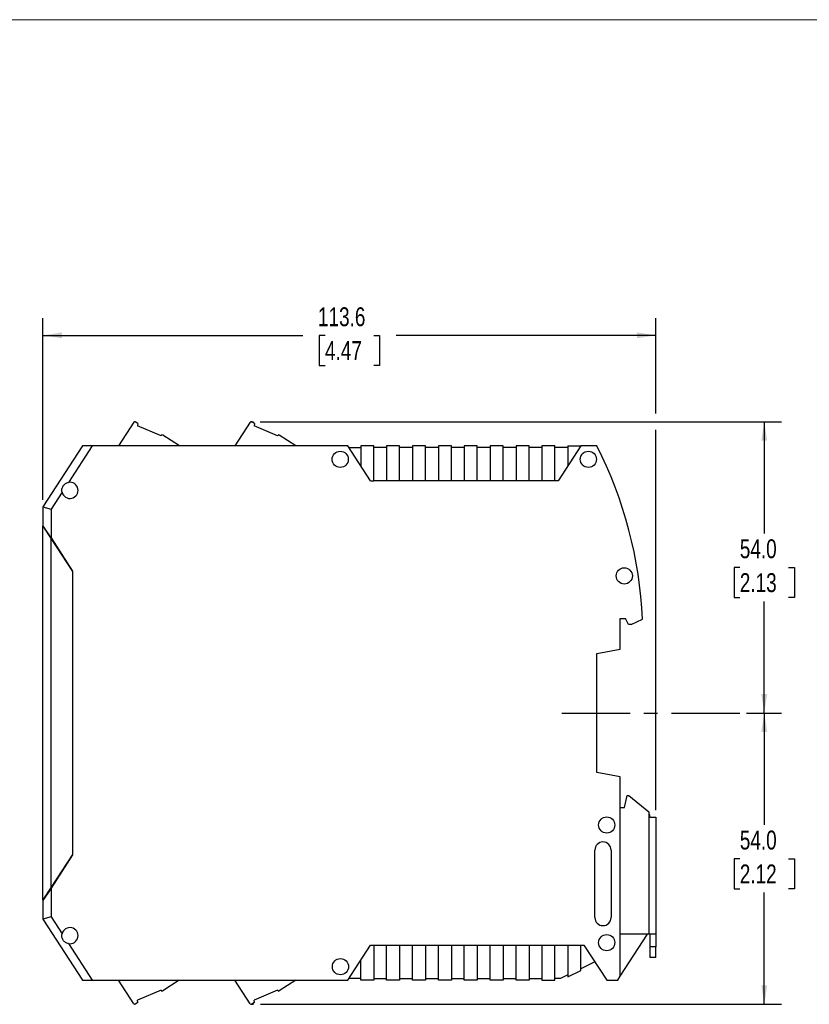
# Model space of a CAD drawing. Header units: millimetres. Extents: x 0 to 432, y 0 to 279.
# Tile 3 of 4: x 156 to 302, y 97 to 279. Entities that reach past the tile are written whole.
import ezdxf

# ---------------------------------------------------------------- set-up
doc = ezdxf.new("R2010")
doc.units = ezdxf.units.MM
doc.linetypes.add('CENTERX2', pattern=[20.32, 12.7, -2.54, 2.54, -2.54])
doc.layers.add('CENTER', color=40, linetype='CENTERX2')
doc.layers.add('DIMENSIONS', color=140, linetype='Continuous', lineweight=25)
doc.styles.add('SLDTEXTSTYLE0', font='TXT', dxfattribs={"width": 0.75})
doc.dimstyles.new('SLDDIMSTYLE1', dxfattribs={"dimtxt": 3.5, "dimasz": 3.5, "dimexe": 0, "dimexo": 0.0625, "dimgap": 0.875, "dimtad": 0, "dimtih": 1, "dimtoh": 1, "dimdec": 1, "dimrnd": 1e-09, "dimzin": 4, "dimdsep": 46, "dimtxsty": 'SLDTEXTSTYLE0', "dimsah": 1, "dimcen": 0.09, "dimadec": 0, "dimazin": 1, "dimtfac": 1, "dimtdec": 1, "dimtofl": 0, "dimtmove": 0, "dimatfit": 3, "dimfxl": 0, "dimfrac": 2, "dimtolj": 1, "dimtzin": 12, "dimarcsym": 0})
doc.dimstyles.new('SLDDIMSTYLE2', dxfattribs={"dimtxt": 3.5, "dimasz": 3.5, "dimexe": 0, "dimexo": 0.0625, "dimgap": 0.875, "dimtad": 0, "dimtih": 1, "dimtoh": 1, "dimdec": 1, "dimrnd": 1e-09, "dimzin": 12, "dimdsep": 46, "dimtxsty": 'SLDTEXTSTYLE0', "dimsah": 1, "dimcen": 0.09, "dimadec": 0, "dimazin": 3, "dimtfac": 1, "dimtdec": 1, "dimtofl": 0, "dimtmove": 0, "dimatfit": 3, "dimfxl": 0, "dimfrac": 2, "dimtolj": 1, "dimtzin": 12, "dimarcsym": 0})

# ---------------------------------------------------------------- blocks, each defined once
blk = doc.blocks.new('_D_3')
at = {"layer": 'DIMENSIONS'}
for p, q in [((200.29, 204.91), (296.88, 204.91)), ((293.71, 204.91), (293.71, 184.22)), ((289.18, 177.9), (288.12, 177.9)), ((288.12, 177.9), (288.12, 172.34)), ((298.23, 177.9), (299.3, 177.9)), ((299.3, 177.9), (299.3, 172.34)), ((288.12, 172.34), (289.18, 172.34)), ((293.71, 150.94), (293.71, 171.63)), ((299.3, 172.34), (298.23, 172.34)), ((290.43, 150.94), (296.88, 150.94))]:
    blk.add_line(p, q, dxfattribs=at)
for points in [[(293.71, 204.91), (293.17, 201.41), (294.25, 201.41)], [(293.71, 150.94), (294.25, 154.44), (293.17, 154.44)]]:
    blk.add_solid(points, dxfattribs=at)
at = {"layer": 'DIMENSIONS', "char_height": 3.5, "attachment_point": 1, "style": 'SLDTEXTSTYLE0'}
for s, insert in [('54.0', (289.18, 183.12)), ('2.13', (289.18, 176.85))]:
    blk.add_mtext(s, dxfattribs=dict(at, insert=insert))
blk = doc.blocks.new('_D_4')
at = {"layer": 'DIMENSIONS'}
for p, q in [((290.43, 150.94), (296.88, 150.94)), ((293.71, 150.94), (293.71, 130.25)), ((289.18, 123.92), (288.12, 123.92)), ((288.12, 123.92), (288.12, 118.37)), ((298.23, 123.92), (299.3, 123.92)), ((299.3, 123.92), (299.3, 118.37)), ((288.12, 118.37), (289.18, 118.37)), ((293.71, 96.97), (293.71, 117.66)), ((299.3, 118.37), (298.23, 118.37)), ((200.32, 96.97), (296.88, 96.97))]:
    blk.add_line(p, q, dxfattribs=at)
for points in [[(293.71, 150.94), (293.17, 147.44), (294.25, 147.44)], [(293.71, 96.97), (294.25, 100.47), (293.17, 100.47)]]:
    blk.add_solid(points, dxfattribs=at)
at = {"layer": 'DIMENSIONS', "char_height": 3.5, "attachment_point": 1, "style": 'SLDTEXTSTYLE0'}
for s, insert in [('54.0', (289.18, 129.15)), ('2.12', (289.18, 122.88))]:
    blk.add_mtext(s, dxfattribs=dict(at, insert=insert))
blk = doc.blocks.new('_D_5')
at = {"layer": 'DIMENSIONS'}
for p, q in [((160.01, 190.41), (160.01, 224.09)), ((273.61, 206.41), (273.61, 224.09)), ((160.01, 220.91), (208.15, 220.91)), ((212.29, 220.89), (211.22, 220.89)), ((211.22, 220.89), (211.22, 215.33)), ((221.34, 220.89), (222.4, 220.89)), ((222.4, 220.89), (222.4, 215.33)), ((273.61, 220.91), (225.47, 220.91)), ((211.22, 215.33), (212.29, 215.33)), ((222.4, 215.33), (221.34, 215.33)), ((273.61, 132.91), (273.61, 203.41))]:
    blk.add_line(p, q, dxfattribs=at)
for points in [[(160.01, 220.91), (163.51, 220.38), (163.51, 221.45)], [(273.61, 220.91), (270.11, 221.45), (270.11, 220.38)]]:
    blk.add_solid(points, dxfattribs=at)
at = {"layer": 'DIMENSIONS', "char_height": 3.5, "attachment_point": 1, "style": 'SLDTEXTSTYLE0'}
for s, insert in [('113.6', (210.99, 226.11)), ('4.47', (212.29, 219.84))]:
    blk.add_mtext(s, dxfattribs=dict(at, insert=insert))

msp = doc.modelspace()

# ---------------------------------------------------------------- linework, layer by layer
at = {"color": 7, "linetype": 'Continuous', "lineweight": 18}
msp.add_line((0, 279.4), (431.8, 279.4), dxfattribs=at)
for p, q in [((176.83, 204.82), (173.99, 200.44)), ((177.59, 204.6), (177.1, 204.89)), ((177.59, 204.6), (177.56, 204.16)), ((198.43, 204.82), (195.59, 200.44)), ((199.19, 204.6), (198.7, 204.89)), ((199.19, 204.6), (199.16, 204.16)), ((181.89, 202.32), (177.56, 204.16)), ((203.49, 202.32), (199.16, 204.16)), ((181.89, 202.32), (181.93, 202.38)), ((185.29, 200.44), (182.2, 202.44)), ((203.49, 202.32), (203.53, 202.38)), ((206.89, 200.44), (203.8, 202.44)), ((167.35, 200.44), (160.01, 189.14)), ((169.14, 200.44), (164.74, 193.66)), ((169.14, 200.44), (167.35, 200.44)), ((216.51, 200.44), (169.14, 200.44)), ((220.73, 193.94), (216.51, 200.44)), ((216.71, 200.14), (218.91, 200.14)), ((218.91, 200.44), (218.91, 196.74)), ((221.31, 200.44), (218.91, 200.44)), ((221.31, 193.94), (221.31, 200.44)), ((223.71, 200.14), (221.31, 200.14)), ((223.71, 200.44), (223.71, 193.94)), ((226.11, 200.44), (223.71, 200.44)), ((226.11, 193.94), (226.11, 200.44)), ((228.51, 200.14), (226.11, 200.14)), ((228.51, 200.44), (228.51, 193.94)), ((230.91, 200.44), (228.51, 200.44)), ((230.91, 193.94), (230.91, 200.44)), ((233.31, 200.14), (230.91, 200.14)), ((233.31, 200.44), (233.31, 193.94)), ((235.71, 200.44), (233.31, 200.44)), ((235.71, 193.94), (235.71, 200.44)), ((238.11, 200.14), (235.71, 200.14)), ((238.11, 200.44), (238.11, 193.94)), ((240.51, 200.44), (238.11, 200.44)), ((240.51, 193.94), (240.51, 200.44)), ((242.91, 200.14), (240.51, 200.14)), ((242.91, 200.44), (242.91, 193.94)), ((245.31, 200.44), (242.91, 200.44)), ((245.31, 193.94), (245.31, 200.44)), ((247.71, 200.14), (245.31, 200.14)), ((247.71, 200.44), (247.71, 193.94)), ((250.11, 200.44), (247.71, 200.44)), ((250.11, 193.94), (250.11, 200.44)), ((252.51, 200.14), (250.11, 200.14)), ((252.51, 200.44), (252.51, 193.94)), ((254.91, 200.44), (252.51, 200.44)), ((254.91, 193.94), (254.91, 200.44)), ((257.31, 200.14), (254.91, 200.14)), ((259.71, 200.44), (255.49, 193.94)), ((257.31, 200.44), (257.31, 196.74)), ((257.31, 200.44), (259.71, 200.44)), ((262.7, 200.44), (259.71, 200.44)), ((220.73, 193.94), (221.31, 193.94)), ((223.71, 193.94), (221.31, 193.94)), ((226.11, 193.94), (223.71, 193.94)), ((228.51, 193.94), (226.11, 193.94)), ((230.91, 193.94), (228.51, 193.94)), ((233.31, 193.94), (230.91, 193.94)), ((235.71, 193.94), (233.31, 193.94)), ((238.11, 193.94), (235.71, 193.94)), ((240.51, 193.94), (238.11, 193.94)), ((242.91, 193.94), (240.51, 193.94)), ((245.31, 193.94), (242.91, 193.94)), ((247.71, 193.94), (245.31, 193.94)), ((250.11, 193.94), (247.71, 193.94)), ((252.51, 193.94), (250.11, 193.94)), ((254.91, 193.94), (252.51, 193.94)), ((255.49, 193.94), (254.91, 193.94)), ((163.55, 191.84), (161.51, 188.69)), ((160.01, 189.14), (161.51, 188.69)), ((160.01, 189.14), (160.01, 185.69)), ((161.51, 188.69), (161.51, 183.38)), ((161.51, 183.38), (160.01, 185.69)), ((160.01, 185.69), (160.01, 185.54)), ((160.01, 116.34), (160.01, 185.54)), ((160.01, 185.54), (161.51, 183.23)), ((161.26, 183.76), (161.26, 183.61)), ((161.46, 183.45), (161.46, 183.3)), ((161.51, 183.38), (165.51, 177.22)), ((161.51, 183.23), (165.46, 177.14)), ((161.51, 118.65), (161.51, 183.23)), ((165.46, 177.14), (165.46, 124.73)), ((165.51, 177.22), (165.51, 124.66)), ((267.01, 168.44), (268.01, 168.44)), ((267.01, 162.75), (267.01, 168.44)), ((268.52, 167.34), (268.01, 168.44)), ((269.01, 167.34), (271.17, 168.34)), ((269.01, 167.34), (268.52, 167.34)), ((262.66, 161.99), (267.01, 162.75)), ((262.66, 139.89), (262.66, 161.99)), ((267.01, 139.12), (262.66, 139.89)), ((267.01, 102.17), (267.01, 139.12)), ((267.81, 133.44), (268.31, 135.64)), ((268.31, 135.64), (268.61, 135.64)), ((268.61, 135.64), (272.31, 132.64)), ((267.01, 133.44), (267.81, 133.44)), ((272.31, 132.64), (272.31, 131.64)), ((272.51, 132.09), (272.31, 132.09)), ((272.31, 131.64), (272.31, 109.94)), ((272.31, 131.64), (273.61, 131.64)), ((272.51, 131.64), (272.51, 132.09)), ((273.61, 131.64), (273.61, 109.94)), ((165.46, 124.73), (161.51, 118.65)), ((165.51, 124.66), (161.51, 118.5)), ((262.31, 113.04), (262.31, 125.54)), ((265.31, 125.54), (265.31, 113.04)), ((161.51, 118.65), (160.01, 116.34)), ((161.51, 118.5), (160.01, 116.19)), ((161.26, 118.26), (161.26, 118.11)), ((161.46, 118.57), (161.46, 118.42)), ((161.51, 118.5), (161.51, 113.18)), ((160.01, 116.34), (160.01, 116.19)), ((160.01, 116.19), (160.01, 112.74)), ((161.51, 113.18), (160.01, 112.74)), ((161.51, 113.18), (163.55, 110.04)), ((160.01, 112.74), (167.35, 101.44)), ((272.31, 109.94), (267.01, 109.94)), ((267.01, 102.17), (272.06, 109.94)), ((273.61, 109.94), (272.31, 109.94)), ((272.51, 109.94), (272.51, 107.64)), ((273.61, 109.94), (273.61, 107.64)), ((164.74, 108.21), (169.14, 101.44)), ((216.51, 101.44), (220.73, 107.94)), ((220.73, 107.94), (221.31, 107.94)), ((221.31, 107.94), (223.71, 107.94)), ((221.31, 107.94), (221.31, 101.44)), ((223.71, 107.94), (226.11, 107.94)), ((223.71, 101.44), (223.71, 107.94)), ((226.11, 107.94), (228.51, 107.94)), ((226.11, 107.94), (226.11, 101.44)), ((228.51, 107.94), (230.91, 107.94)), ((228.51, 101.44), (228.51, 107.94)), ((230.91, 107.94), (233.31, 107.94)), ((230.91, 107.94), (230.91, 101.44)), ((233.31, 107.94), (235.71, 107.94)), ((233.31, 101.44), (233.31, 107.94)), ((235.71, 107.94), (238.11, 107.94)), ((235.71, 107.94), (235.71, 101.44)), ((238.11, 107.94), (240.51, 107.94)), ((238.11, 101.44), (238.11, 107.94)), ((240.51, 107.94), (242.91, 107.94)), ((240.51, 107.94), (240.51, 101.44)), ((242.91, 107.94), (245.31, 107.94)), ((242.91, 101.44), (242.91, 107.94)), ((245.31, 107.94), (247.71, 107.94)), ((245.31, 107.94), (245.31, 101.44)), ((247.71, 107.94), (250.11, 107.94)), ((247.71, 101.44), (247.71, 107.94)), ((250.11, 107.94), (252.51, 107.94)), ((250.11, 107.94), (250.11, 101.44)), ((252.51, 107.94), (254.91, 107.94)), ((252.51, 107.94), (252.51, 101.44)), ((254.91, 107.94), (257.31, 107.94)), ((254.91, 101.44), (254.91, 107.94)), ((257.31, 107.94), (259.71, 107.94)), ((257.31, 107.94), (257.31, 102.07)), ((259.71, 107.94), (260.29, 107.94)), ((259.71, 103.24), (259.71, 107.94)), ((260.29, 107.94), (264.51, 101.44)), ((273.61, 107.64), (272.51, 107.64)), ((272.51, 107.64), (272.51, 105.64)), ((273.61, 105.64), (273.61, 107.64)), ((218.91, 101.44), (218.91, 105.13)), ((262.3, 104.84), (259.71, 103.57)), ((273.61, 105.64), (272.51, 105.64)), ((257.31, 102.4), (255.94, 101.74)), ((257.31, 102.07), (259.71, 103.24)), ((266.54, 101.44), (267.01, 102.17)), ((167.35, 101.44), (169.14, 101.44)), ((169.14, 101.44), (216.51, 101.44)), ((176.83, 97.06), (173.99, 101.44)), ((185.27, 101.44), (182.2, 99.44)), ((198.43, 97.06), (195.59, 101.44)), ((206.87, 101.44), (203.8, 99.44)), ((218.91, 101.74), (216.71, 101.74)), ((221.31, 101.44), (218.91, 101.44)), ((221.31, 101.74), (223.71, 101.74)), ((226.11, 101.44), (223.71, 101.44)), ((226.11, 101.74), (228.51, 101.74)), ((230.91, 101.44), (228.51, 101.44)), ((230.91, 101.74), (233.31, 101.74)), ((235.71, 101.44), (233.31, 101.44)), ((235.71, 101.74), (238.11, 101.74)), ((240.51, 101.44), (238.11, 101.44)), ((240.51, 101.74), (242.91, 101.74)), ((245.31, 101.44), (242.91, 101.44)), ((245.31, 101.74), (247.71, 101.74)), ((250.11, 101.44), (247.71, 101.44)), ((250.11, 101.74), (252.51, 101.74)), ((252.51, 101.44), (254.91, 101.44)), ((255.94, 101.74), (254.91, 101.74)), ((264.51, 101.44), (266.54, 101.44)), ((181.89, 99.56), (177.56, 97.72)), ((181.89, 99.56), (181.93, 99.5)), ((203.49, 99.56), (199.16, 97.72)), ((203.49, 99.56), (203.53, 99.5)), ((177.59, 97.28), (177.1, 96.99)), ((177.59, 97.28), (177.56, 97.72)), ((199.19, 97.28), (198.7, 96.99)), ((199.19, 97.28), (199.16, 97.72))]:
    msp.add_line(p, q)
for centre in [(215.11, 197.94), (261.11, 197.94), (267.76, 176.34), (264.51, 130.19), (264.51, 108.39), (215.15, 103.94)]:
    msp.add_circle(centre, 1.5)
for centre, radius, start, end in [((177, 204.71), 0.2, 59.5, 147), ((198.6, 204.71), 0.2, 59.5, 147), ((182.09, 202.27), 0.2, 57, 147), ((203.69, 202.27), 0.2, 57, 147), ((191.26, 164.44), 80, 2.7977, 26.7437), ((165.01, 192.19), 1.5, 193.5173, 100.4827), ((263.81, 125.54), 1.5, 0, 180), ((263.81, 113.04), 1.5, 180, 0), ((165.01, 109.69), 1.5, 259.5173, 166.4827), ((182.09, 99.61), 0.2, 213, 303), ((203.69, 99.61), 0.2, 213, 303), ((177, 97.17), 0.2, 213, 300.5), ((198.6, 97.17), 0.2, 213, 300.5)]:
    msp.add_arc(centre, radius, start, end)
for points in [[(163.55, 191.84), (163.53, 191.94), (163.52, 192.04), (163.51, 192.24), (163.52, 192.34), (163.55, 192.54), (163.58, 192.64), (163.65, 192.83), (163.7, 192.92), (163.86, 193.17), (164.01, 193.32), (164.26, 193.49), (164.35, 193.54), (164.54, 193.61), (164.64, 193.64), (164.74, 193.66)], [(164.74, 108.21), (164.64, 108.23), (164.54, 108.26), (164.35, 108.33), (164.26, 108.38), (164.09, 108.49), (164.02, 108.56), (163.87, 108.7), (163.81, 108.78), (163.64, 109.04), (163.57, 109.23), (163.52, 109.53), (163.51, 109.63), (163.52, 109.84), (163.53, 109.94), (163.55, 110.04)]]:
    msp.add_open_spline(points, degree=3, knots=[0, 0, 0, 0, 0.125, 0.125, 0.25, 0.25, 0.375, 0.375, 0.5, 0.5, 0.75, 0.75, 0.875, 0.875, 1, 1, 1, 1])
at = {"layer": 'CENTER'}
msp.add_line((256.17, 150.94), (289.16, 150.94), dxfattribs=at)
at = {"layer": 'DIMENSIONS'}
for p, q in [((198.6, 204.91), (199.02, 204.91)), ((198.6, 96.97), (199.05, 96.97))]:
    msp.add_line(p, q, dxfattribs=at)

# ---------------------------------------------------------------- dimensions: what is measured, and where the dimension line sits
dim = msp.add_linear_dim(base=(160.01, 220.91), p1=(273.61, 131.64), p2=(160.01, 189.14), dimstyle='SLDDIMSTYLE2', dxfattribs=at)
dim.commit()
dim.dimension.update_dxf_attribs({"geometry": '_D_5', "text_midpoint": (216.81, 220.91), "dimtype": 160})
for base, p1, p2, picture, middle in [((293.71, 150.94), (199.02, 204.91), (289.16, 150.94), '_D_3', (293.71, 177.92)), ((293.71, 96.97), (289.16, 150.94), (199.05, 96.97), '_D_4', (293.71, 123.95))]:
    dim = msp.add_linear_dim(base=base, p1=p1, p2=p2, angle=90, dimstyle='SLDDIMSTYLE1', dxfattribs=at)
    dim.commit()
    dim.dimension.update_dxf_attribs({"geometry": picture, "text_midpoint": middle, "dimtype": 160})

doc.saveas('drawing.dxf')
